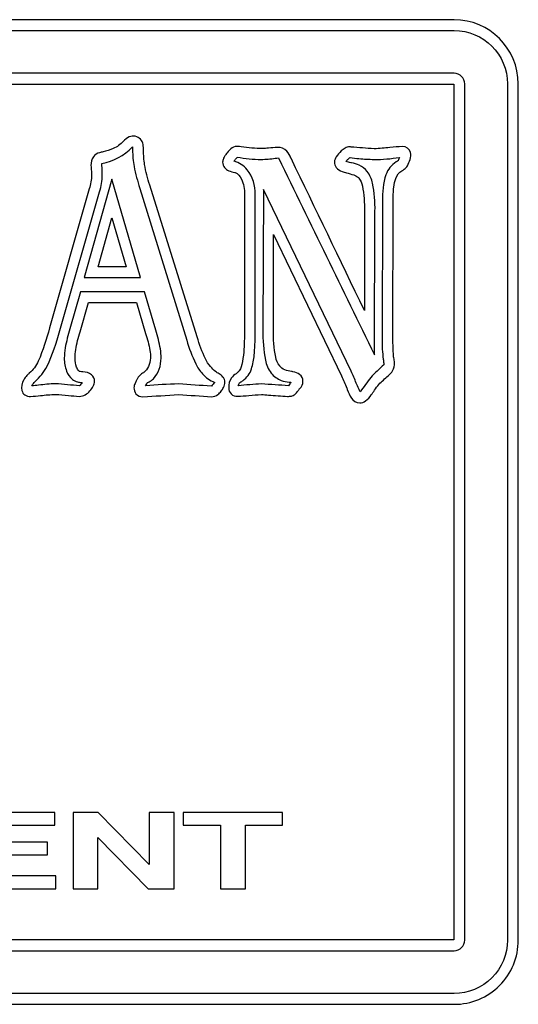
# Model space of a CAD drawing. Extents: x 0.48 to 8.08, y 3.77 to 7.49.
# Tile 4 of 4: x 6.2 to 8.08, y 3.77 to 7.49. Entities that reach past the tile are written whole.
import ezdxf

# ---------------------------------------------------------------- set-up
doc = ezdxf.new("R2010")
doc.units = 0

msp = doc.modelspace()

# ---------------------------------------------------------------- linework, layer by layer
for points in [[(7.839862, 7.492553), (0.724982, 7.492553, 0.414999), (0.482428, 7.25), (0.482428, 4.015964, 0.415998), (0.724982, 3.77341), (7.839862, 3.77341, 0.414999), (8.082415, 4.015964), (8.082415, 7.25, 0.413999)], [(8.041667, 4.015964, -0.414664), (7.839862, 3.81416), (0.724982, 3.81416, -0.415867), (0.523176, 4.015964), (0.523176, 7.25, -0.414666), (0.724982, 7.451803), (7.839862, 7.451803, -0.413462), (8.041667, 7.25)], [(7.839862, 7.290101), (0.724982, 7.290101, 0.411287), (0.684878, 7.25), (0.684878, 4.015964, 0.423371), (0.724982, 3.975861), (7.839862, 3.975861, 0.411281), (7.879964, 4.015964), (7.879964, 7.25, 0.411288)], [(6.240299, 6.069576, 0.014264), (6.2777, 6.072769, -0.016843), (6.334418, 6.077339, -0.011274), (6.38338, 6.073156, 0.010332), (6.424611, 6.069576, 0.200245), (6.464513, 6.090254, 0.072146), (6.477317, 6.108735, 0.110615), (6.482124, 6.126504, 0.221308), (6.47004, 6.151222, 0.178551), (6.437683, 6.162079, -0.033488), (6.427796, 6.163212, -0.147208), (6.4233, 6.165314, -0.111689), (6.41407, 6.180114, -0.094722), (6.408271, 6.213833, -0.044517), (6.410886, 6.24626, -0.029337), (6.427226, 6.314106), (6.458597, 6.424728), (6.640296, 6.424081), (6.674935, 6.307639, -0.030123), (6.690947, 6.243591, -0.047175), (6.693235, 6.214479), (6.693235, 6.214479, -0.103521), (6.685627, 6.18213, -0.146665), (6.667749, 6.160137, -0.001394), (6.666329, 6.159252, 0.052809), (6.653774, 6.150007, 0.104281), (6.641607, 6.132325, -0.003655), (6.641008, 6.131183, 0.021512), (6.63481, 6.118384, 0.089603), (6.630494, 6.102564, 0.17123), (6.638418, 6.079602, 0.231919), (6.664478, 6.068283, 0.001759), (6.799769, 6.076692, -0.000765), (6.923957, 6.068283, 0.171384), (6.948007, 6.076492, 0.075616), (6.95986, 6.089573, -0.000004), (6.959899, 6.089628, -0.001359), (6.960203, 6.090025, 0.042793), (6.968428, 6.102653, 0.119191), (6.974618, 6.124258, 0.099599), (6.972438, 6.133505, 0.059262), (6.966934, 6.142852, 0.138863), (6.95216, 6.155139, -0.073381), (6.939285, 6.1633, -0.039472), (6.920031, 6.182139, -0.078135), (6.900504, 6.211167, -0.038145), (6.869706, 6.294054), (6.690619, 6.867853, -0.035532), (6.671014, 6.945164, -0.042912), (6.667093, 6.999182, 0.048059), (6.665133, 7.021174, 0.304545), (6.635588, 7.052182, 0.146003), (6.613146, 7.049673, 0.118513), (6.590626, 7.032817, -0.101775), (6.552545, 7.005913, -0.042543), (6.514023, 6.993563, 0.005981), (6.501079, 6.990126, 0.177543), (6.477384, 6.974599, 0.158939), (6.468397, 6.941608, 0.015002), (6.469924, 6.920353, -0.012823), (6.471011, 6.906025, -0.075401), (6.461867, 6.853624), (6.312193, 6.328983, -0.03691), (6.269611, 6.202729, -0.112649), (6.235364, 6.15701, 0.023617), (6.226788, 6.148969, 0.085535), (6.214776, 6.132681, 0.186262), (6.207708, 6.091346, 0.174708), (6.218012, 6.075356, 0.172477)], [(6.257124, 6.126494, 0.098168), (6.302563, 6.183415, 0.048598), (6.350911, 6.317951), (6.500971, 6.842511, 0.06581), (6.511319, 6.905899, 0.007073), (6.509774, 6.941246, -0.003227), (6.509379, 6.949235, 0.157468), (6.625158, 7.011975, -0.039043), (6.625723, 7.006557, -0.00957), (6.625804, 6.999685), (6.625804, 6.999685, 0.047228), (6.631141, 6.938481, 0.031014), (6.652971, 6.855447), (6.830196, 6.282376, 0.040962), (6.864073, 6.192956, 0.066935), (6.889703, 6.154956, 0.127892), (6.935625, 6.122614, -0.006404), (6.923336, 6.108385, -0.003736), (6.799796, 6.116793, -0.000005), (6.799796, 6.116793, -0.000007), (6.799796, 6.116793, 0.021351), (6.674962, 6.109032), (6.678843, 6.116793, -0.112987), (6.681187, 6.120755, -0.049712), (6.683664, 6.122705, -0.021074), (6.687899, 6.125201, 0.082967), (6.704068, 6.136197, 0.188384), (6.733175, 6.214461, 0.045455), (6.730427, 6.249874, 0.031236), (6.713125, 6.319244), (6.670435, 6.464129), (6.429176, 6.464776), (6.388426, 6.325067, 0.027109), (6.371044, 6.252704, 0.044703), (6.367729, 6.213815, 0.093399), (6.37638, 6.165466, 0.126533), (6.398128, 6.13361, 0.102185), (6.417596, 6.124373, 0.044923), (6.433782, 6.122059, -0.000651), (6.434997, 6.121968, -0.006052), (6.425294, 6.109032, 0.010339), (6.334094, 6.11744, 0.018635), (6.270635, 6.112075, -0.012651), (6.245482, 6.109678, -0.064648)], [(7.011536, 6.915726), (7.012849, 6.915726, -0.166324), (7.036616, 6.890743, -0.117362), (7.048135, 6.832279), (7.048135, 6.319928, -0.021061), (7.045204, 6.236996, -0.039266), (7.038144, 6.189897, -0.186168), (7.022024, 6.159387, 0.001835), (7.021406, 6.158882, -0.039561), (7.019447, 6.157289, -0.008467), (7.016685, 6.155415, 0.095567), (6.999056, 6.139456, 0.160511), (6.988654, 6.102736, 0.44917), (7.022342, 6.069983, 0.010683), (7.065043, 6.07319, -0.011191), (7.112186, 6.076692, -0.004382), (7.139009, 6.07467, 0.007809), (7.210878, 6.069576, 0.054986), (7.225178, 6.071032, 0.116281), (7.238987, 6.077339, 0.056611), (7.24993, 6.089951, 0.012868), (7.255975, 6.098683, 0.000029), (7.255975, 6.098683, -0.00242), (7.256793, 6.099481, 0.222146), (7.269054, 6.126504, 0.261795), (7.256382, 6.15272, 0.087642), (7.231212, 6.162596, -0.004709), (7.225917, 6.164021, -0.052789), (7.200259, 6.169923, -0.140748), (7.181467, 6.184079, 0.000133), (7.181157, 6.184495, -0.117269), (7.166114, 6.217804, -0.05603), (7.157937, 6.320574), (7.157937, 6.681546), (7.414801, 6.147201, -0.013289), (7.434412, 6.101269, -0.003432), (7.436429, 6.095848, 0.06671), (7.451916, 6.063381, 0.253942), (7.483426, 6.045636, 0.166115), (7.505816, 6.052509, 0.071989), (7.527221, 6.075397, 0.009125), (7.539569, 6.092793, -0.011418), (7.555321, 6.114853, -0.010339), (7.590617, 6.147849, 0.095187), (7.607857, 6.165961, 0.135539), (7.614801, 6.197662, 0.036676), (7.614003, 6.206136, 0.009483), (7.612365, 6.215208, -0.017283), (7.610937, 6.223449, -0.014672), (7.608917, 6.286283), (7.609572, 6.807044, -0.030497), (7.612299, 6.860518, -0.05813), (7.619621, 6.893248, -0.178467), (7.64291, 6.922194, 0.035784), (7.65116, 6.927454, 0.106287), (7.663824, 6.940961, 0.048078), (7.67349, 6.964931, 0.109733), (7.675582, 6.990774, 0.330221), (7.644868, 7.013411, 0.016242), (7.5976, 7.009599, -0.018746), (7.537678, 7.005003, -0.009256), (7.450733, 7.011663, 0.000085), (7.445515, 7.012118, 0.121838), (7.428221, 7.007505, 0.067307), (7.413442, 6.996678, 0.051778), (7.394902, 6.974459, -0.00019), (7.394544, 6.973947, -0.010025), (7.393715, 6.972439, 0.035049), (7.390132, 6.965204, 0.093807), (7.388004, 6.95519, 0.163193), (7.394375, 6.934411, 0.152871), (7.417415, 6.918961, 0.012744), (7.433201, 6.914397, -0.022866), (7.460609, 6.906027, -0.039472), (7.472228, 6.900718, -0.091955), (7.480165, 6.894381, 0.000628), (7.480652, 6.893726, -0.117889), (7.493604, 6.864161, -0.054914), (7.501079, 6.768883), (7.501079, 6.394318, -0.000045), (7.501079, 6.394318, 0.000434), (7.223949, 6.969419, -0.000009), (7.223864, 6.969621, 0.089628), (7.208658, 6.99573, 0.217979), (7.172978, 7.010178, 0.01149), (7.138725, 7.007521, -0.009191), (7.116854, 7.005749, -0.032397), (7.035583, 7.012555, 0.001891), (7.02395, 7.014058, 0.173291), (7.002016, 7.00882, 0.109541), (6.982779, 6.989481, 0.045254), (6.974035, 6.978076, 0.049362), (6.968346, 6.967007, 0.091324), (6.965782, 6.954544, 0.177313), (6.972931, 6.93374, 0.112722), (6.988659, 6.922034, 0.078632)], [(7.021004, 6.973813, 0.052663), (7.111239, 6.964575, 0.027479), (7.164403, 6.968895, -0.017452), (7.176743, 6.97019, 0.000231), (7.538885, 6.226257, -0.000005), (7.538885, 6.226257), (7.541037, 6.768775, 0.05658), (7.532305, 6.874609, 0.115361), (7.511931, 6.918835, 0.124462), (7.481662, 6.942981, 0.05511), (7.452291, 6.951929, -0.000659), (7.449837, 6.952469, -0.046534), (7.432374, 6.956996, -0.043232), (7.439811, 6.966132, -0.032689), (7.443834, 6.969821, -0.08098), (7.447251, 6.971872, 0.036599), (7.480543, 6.967616, 0.015134), (7.537156, 6.964758, 0.04553), (7.633531, 6.972519, 0.00204), (7.629004, 6.960231, 0.000001), (7.629004, 6.960231, 0.074988), (7.627791, 6.959705, 0.01187), (7.625608, 6.958452, 0.010395), (7.621242, 6.955703, 0.163925), (7.58227, 6.907031, 0.087805), (7.569496, 6.806937), (7.56885, 6.286257, -0.003422), (7.568764, 6.280539, 0.014871), (7.568829, 6.247779, 0.017943), (7.572544, 6.210196, -0.002556), (7.574208, 6.195755, -0.040614), (7.574671, 6.189236, 0.010591), (7.524867, 6.141372, 0.00514), (7.484765, 6.08704, -0.031385), (7.479673, 6.097938, -0.002475), (7.470324, 6.120148, 0.010244), (7.451131, 6.164658), (7.119661, 6.851347), (7.118025, 6.320539, 0.054123), (7.127041, 6.206498, 0.115461), (7.148669, 6.157946, 0.12175), (7.187288, 6.129498, 0.080476), (7.216467, 6.12387, -0.017065), (7.223456, 6.123261, -0.002868), (7.219413, 6.116955, -0.024327), (7.2144, 6.109678, 0.002001), (7.11285, 6.116793, 0.011624), (7.024239, 6.109678, -0.01773), (7.029801, 6.120876, 0.003279), (7.030707, 6.122614, 0.040796), (7.037635, 6.12636, 0.053881), (7.047524, 6.13361, 0.167285), (7.076468, 6.179938, 0.045955), (7.085544, 6.232845, 0.023295), (7.088919, 6.319892), (7.088919, 6.832162, 0.179388), (7.058437, 6.925833, 0.144763), (7.008714, 6.95829, 0.011363), (7.016562, 6.968171, -0.008127)]]:
    msp.add_lwpolyline(points, format="xyb", close=True)
for points in [[(7.839215, 4.01661), (0.725628, 4.01661), (0.725628, 7.249353), (7.839215, 7.249353)], [(6.546894, 6.890376), (6.442758, 6.519108), (6.654911, 6.519108)], [(6.547486, 6.744296), (6.601729, 6.559281), (6.49585, 6.559281)], [(6.086035, 4.337839), (6.304476, 4.337839), (6.304476, 4.385614), (6.086654, 4.385614), (6.086654, 4.449576), (6.331633, 4.449576), (6.331633, 4.497736), (5.990399, 4.497736), (5.990399, 4.209151), (6.335335, 4.209151), (6.335335, 4.258858), (6.086035, 4.258858)], [(6.688293, 4.302014), (6.49515, 4.497736), (6.401362, 4.497736), (6.401362, 4.209151), (6.494539, 4.209151), (6.494539, 4.404111), (6.683972, 4.209151), (6.78209, 4.209151), (6.78209, 4.497349), (6.688293, 4.497349)], [(6.816639, 4.449576), (6.957329, 4.449576), (6.957329, 4.209151), (7.052357, 4.209151), (7.052357, 4.449576), (7.192435, 4.449576), (7.192435, 4.497736), (6.816639, 4.497736)]]:
    msp.add_lwpolyline(points, close=True)

doc.saveas('drawing.dxf')
